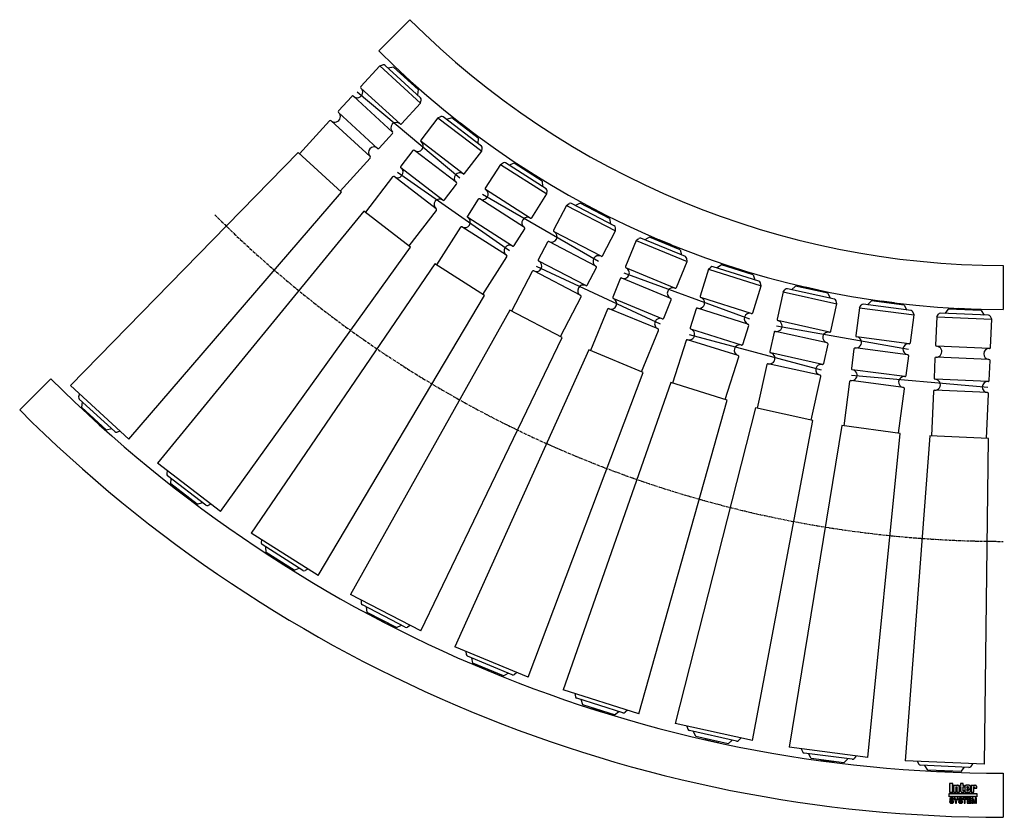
# Model space of a CAD drawing. Header units: millimetres. Extents: x -891 to 1, y -250 to 473.
import ezdxf

# ---------------------------------------------------------------- set-up
doc = ezdxf.new("R2010")
doc.units = ezdxf.units.MM
doc.header["$LTSCALE"] = 2
doc.linetypes.add('CENTER', pattern=[2, 1.25, -0.25, 0.25, -0.25])
doc.layers.get('0').update_dxf_attribs({"linetype": 'CONTINUOUS', "lineweight": 50})
for name, color, linetype, lineweight in [('Centre Lines', 4, 'CENTER', 25), ('Frame', 1, 'CONTINUOUS', 25), ('Midi', 70, 'CONTINUOUS', 25), ('Rollers', 7, 'CONTINUOUS', 25)]:
    doc.layers.add(name, color=color, linetype=linetype, lineweight=lineweight)

# ---------------------------------------------------------------- blocks, each defined once
blk = doc.blocks.new('A$C11EF12C5')
at = {"layer": 'Rollers'}
for p, q in [((6, 0), (-6, 0)), ((-6, -1), (-6, 0)), ((-25, -8.5), (-23.58, -6.01)), ((-25, -8.5), (-25, -34)), ((-25, -8.5), (25, -8.5)), ((21.84, -5), (-21.84, -5)), ((-15, -1), (-17.91, -5)), ((15, -1), (-15, -1)), ((6, -1), (6, 0)), ((15, -1), (17.91, -5)), ((25, -8.5), (23.58, -6.01)), ((25, -34), (25, -8.5)), ((24, -35), (-24, -35)), ((-25, -46), (-25, -64)), ((24, -45), (-24, -45)), ((25, -64), (25, -46)), ((24, -65), (-24, -65)), ((-25, -76), (-25, -116.5)), ((24, -75), (-24, -75)), ((25, -116.5), (25, -76)), ((-26.66, -116.5), (-35.93, -411.5)), ((26.66, -116.5), (-26.66, -116.5)), ((35.93, -411.5), (26.66, -116.5)), ((35.93, -411.5), (-35.93, -411.5)), ((-25, -411.5), (-23.58, -413.99)), ((21.84, -415), (-21.84, -415)), ((-15, -419), (-17.91, -415)), ((15, -419), (-15, -419)), ((-6, -419), (-6, -420)), ((6, -419), (6, -420)), ((15, -419), (17.91, -415)), ((25, -411.5), (23.58, -413.99)), ((6, -420), (-6, -420))]:
    blk.add_line(p, q, dxfattribs=at)
for centre, radius, start, end in [((-21.84, -7), 2, 90, 150.25512), ((21.84, -7), 2, 29.74488, 90), ((-24, -34), 1, 180, 270), ((-24, -40), 5, 270, 90), ((24, -40), 5, 90, 270), ((24, -34), 1, 270, 0), ((-24, -46), 1, 90, 180), ((24, -46), 1, 0, 90), ((-24, -64), 1, 180, 270), ((-24, -70), 5, 270, 90), ((24, -70), 5, 90, 270), ((24, -64), 1, 270, 0), ((-24, -76), 1, 90, 180), ((24, -76), 1, 0, 90), ((-21.84, -413), 2, 209.74488, 270), ((21.84, -413), 2, 270, 330.25512)]:
    blk.add_arc(centre, radius, start, end, dxfattribs=at)

msp = doc.modelspace()

# ---------------------------------------------------------------- hatches: boundary and pattern name
at = {"layer": 'Frame'}
h = msp.add_hatch(color=254, dxfattribs=at)
h.paths.add_polyline_path([(-26.7, -222.72), (-26.68, -222.65), (-26.65, -222.58), (-26.61, -222.52), (-26.55, -222.49), (-26.49, -222.47), (-26.4, -222.46), (-26.32, -222.47), (-26.25, -222.49), (-26.2, -222.52), (-26.16, -222.58), (-26.12, -222.65), (-26.1, -222.72), (-26.09, -222.82), (-26.08, -222.93), (-26.08, -223.52), (-23.89, -223.52), (-23.89, -222.84), (-23.9, -222.63), (-23.92, -222.42), (-23.95, -222.23), (-24, -222.05), (-24.05, -221.89), (-24.12, -221.73), (-24.2, -221.6), (-24.29, -221.48), (-24.4, -221.37), (-24.52, -221.28), (-24.64, -221.2), (-24.78, -221.14), (-24.93, -221.08), (-25.09, -221.05), (-25.26, -221.03), (-25.44, -221.02), (-25.53, -221.02), (-25.62, -221.03), (-25.71, -221.04), (-25.8, -221.04), (-25.88, -221.06), (-25.97, -221.08), (-26.05, -221.1), (-26.14, -221.12), (-26.22, -221.15), (-26.3, -221.18), (-26.38, -221.21), (-26.46, -221.25), (-26.54, -221.29), (-26.62, -221.33), (-26.7, -221.38), (-26.79, -221.43), (-26.79, -221.05), (-29.03, -221.05), (-29.03, -227.29), (-26.72, -227.29), (-26.72, -222.93), (-26.72, -222.82)])
h.paths.add_polyline_path([(-29.56, -222.46), (-29.56, -222.27), (-29.58, -222.1), (-29.6, -221.93), (-29.63, -221.79), (-29.68, -221.66), (-29.73, -221.54), (-29.8, -221.44), (-29.88, -221.34), (-29.98, -221.27), (-30.09, -221.2), (-30.22, -221.15), (-30.36, -221.1), (-30.51, -221.06), (-30.69, -221.04), (-30.87, -221.03), (-31.08, -221.02), (-33.32, -221.02), (-33.53, -221.03), (-33.72, -221.04), (-33.89, -221.06), (-34.05, -221.1), (-34.19, -221.15), (-34.31, -221.2), (-34.42, -221.27), (-34.52, -221.34), (-34.6, -221.44), (-34.67, -221.54), (-34.72, -221.66), (-34.76, -221.79), (-34.8, -221.93), (-34.82, -222.1), (-34.83, -222.27), (-34.84, -222.46), (-34.84, -225.9), (-34.83, -226.09), (-34.82, -226.26), (-34.8, -226.42), (-34.76, -226.55), (-34.72, -226.68), (-34.67, -226.8), (-34.6, -226.9), (-34.52, -226.99), (-34.42, -227.07), (-34.31, -227.14), (-34.19, -227.19), (-34.05, -227.24), (-33.89, -227.27), (-33.72, -227.29), (-33.53, -227.31), (-33.32, -227.31), (-31.08, -227.31), (-30.87, -227.31), (-30.69, -227.29), (-30.51, -227.27), (-30.36, -227.24), (-30.22, -227.19), (-30.09, -227.14), (-29.98, -227.07), (-29.88, -226.99), (-29.8, -226.9), (-29.73, -226.8), (-29.68, -226.68), (-29.63, -226.55), (-29.6, -226.42), (-29.58, -226.26), (-29.56, -226.09), (-29.56, -225.9), (-29.56, -224.85), (-31.89, -224.85), (-31.89, -225.64), (-31.89, -225.75), (-31.91, -225.85), (-31.93, -225.93), (-31.96, -226), (-32.01, -226.05), (-32.06, -226.08), (-32.13, -226.1), (-32.21, -226.11), (-32.28, -226.1), (-32.34, -226.08), (-32.4, -226.05), (-32.45, -226), (-32.48, -225.93), (-32.51, -225.85), (-32.52, -225.75), (-32.53, -225.64), (-32.53, -224.35), (-29.56, -224.35)])
h.paths.add_polyline_path([(-31.86, -223.23), (-32.53, -223.23), (-32.53, -222.73), (-32.52, -222.61), (-32.51, -222.5), (-32.49, -222.41), (-32.45, -222.33), (-32.41, -222.28), (-32.36, -222.23), (-32.29, -222.21), (-32.21, -222.2), (-32.13, -222.21), (-32.04, -222.23), (-31.98, -222.28), (-31.93, -222.33), (-31.9, -222.41), (-31.88, -222.5), (-31.86, -222.61), (-31.86, -222.73)], flags=16)
h.paths.add_polyline_path([(-36.3, -222.26), (-35.36, -222.26), (-35.36, -221.05), (-36.3, -221.05), (-36.3, -219.35), (-38.59, -219.35), (-38.59, -221.05), (-39.2, -221.05), (-39.2, -222.26), (-38.59, -222.26), (-38.59, -225.87), (-38.59, -226.06), (-38.57, -226.23), (-38.55, -226.39), (-38.52, -226.53), (-38.48, -226.66), (-38.42, -226.77), (-38.35, -226.87), (-38.27, -226.96), (-38.18, -227.05), (-38.07, -227.11), (-37.95, -227.16), (-37.81, -227.21), (-37.66, -227.24), (-37.48, -227.27), (-37.29, -227.28), (-37.08, -227.29), (-35.36, -227.29), (-35.36, -226.11), (-35.77, -226.11), (-35.9, -226.11), (-36.02, -226.09), (-36.11, -226.07), (-36.18, -226.05), (-36.23, -226), (-36.27, -225.95), (-36.29, -225.87), (-36.3, -225.79)])
h.paths.add_polyline_path([(-39.67, -222.84), (-39.68, -222.63), (-39.7, -222.42), (-39.73, -222.23), (-39.78, -222.05), (-39.83, -221.89), (-39.91, -221.73), (-39.99, -221.6), (-40.09, -221.48), (-40.2, -221.37), (-40.32, -221.28), (-40.45, -221.2), (-40.6, -221.14), (-40.75, -221.08), (-40.91, -221.05), (-41.09, -221.03), (-41.27, -221.02), (-41.37, -221.02), (-41.47, -221.03), (-41.56, -221.04), (-41.66, -221.04), (-41.75, -221.06), (-41.84, -221.08), (-41.93, -221.1), (-42.01, -221.12), (-42.1, -221.15), (-42.19, -221.18), (-42.27, -221.21), (-42.35, -221.25), (-42.43, -221.29), (-42.51, -221.33), (-42.6, -221.38), (-42.68, -221.43), (-42.68, -221.05), (-44.93, -221.05), (-44.93, -227.29), (-42.62, -227.29), (-42.62, -222.93), (-42.61, -222.82), (-42.6, -222.72), (-42.58, -222.65), (-42.55, -222.58), (-42.5, -222.52), (-42.45, -222.49), (-42.38, -222.47), (-42.3, -222.46), (-42.22, -222.47), (-42.15, -222.49), (-42.09, -222.52), (-42.05, -222.58), (-42.01, -222.65), (-41.99, -222.72), (-41.98, -222.82), (-41.97, -222.93), (-41.97, -227.29), (-39.67, -227.29)])
h.paths.add_polyline_path([(-45.6, -219.35), (-48.66, -219.35), (-48.66, -227.29), (-45.6, -227.29)])
msp.add_hatch(color=1, dxfattribs=at).paths.add_polyline_path([(-23.84, -231.59), (-23.84, -228.41), (-48.84, -228.41), (-48.84, -231.59)])
h = msp.add_hatch(color=7, dxfattribs=at)
h.paths.add_polyline_path([(-27.16, -232.67), (-28.55, -232.67), (-28.55, -237.14), (-27.66, -237.14), (-27.66, -233.41), (-27.64, -233.39), (-26.83, -237.14), (-25.9, -237.14), (-25.07, -233.41), (-25.05, -233.39), (-25.05, -237.14), (-24.17, -237.14), (-24.17, -232.67), (-25.54, -232.67), (-26.35, -236.21)])
h.paths.add_polyline_path([(-29.21, -232.67), (-32.53, -232.67), (-32.53, -237.14), (-29.12, -237.14), (-29.12, -236.35), (-31.59, -236.35), (-31.59, -235.2), (-29.4, -235.2), (-29.4, -234.41), (-31.59, -234.41), (-31.59, -233.45), (-29.21, -233.45)])
h.paths.add_polyline_path([(-32.94, -232.67), (-36.61, -232.67), (-36.61, -233.45), (-35.26, -233.45), (-35.26, -237.14), (-34.33, -237.14), (-34.33, -233.45), (-32.94, -233.45)])
h.paths.add_polyline_path([(-37.55, -232.85), (-37.69, -232.77), (-37.85, -232.7), (-38.03, -232.64), (-38.23, -232.6), (-38.45, -232.57), (-38.7, -232.56), (-38.9, -232.57), (-39.09, -232.58), (-39.26, -232.62), (-39.42, -232.66), (-39.57, -232.71), (-39.72, -232.77), (-39.84, -232.84), (-39.96, -232.93), (-40.05, -233.02), (-40.14, -233.12), (-40.23, -233.23), (-40.29, -233.34), (-40.34, -233.48), (-40.38, -233.61), (-40.4, -233.76), (-40.42, -233.91), (-40.41, -234.07), (-40.4, -234.23), (-40.36, -234.37), (-40.31, -234.49), (-40.25, -234.61), (-40.18, -234.71), (-40.09, -234.8), (-39.99, -234.88), (-39.89, -234.96), (-39.77, -235.02), (-39.66, -235.07), (-39.53, -235.13), (-39.39, -235.17), (-39.25, -235.21), (-39.1, -235.24), (-38.95, -235.28), (-38.9, -235.28), (-38.84, -235.29), (-38.79, -235.3), (-38.73, -235.31), (-38.68, -235.32), (-38.62, -235.33), (-38.57, -235.35), (-38.51, -235.36), (-38.35, -235.4), (-38.19, -235.45), (-38.05, -235.5), (-37.92, -235.54), (-37.83, -235.61), (-37.74, -235.7), (-37.7, -235.81), (-37.68, -235.94), (-37.71, -236.1), (-37.79, -236.23), (-37.89, -236.33), (-38.02, -236.39), (-38.17, -236.45), (-38.33, -236.48), (-38.51, -236.49), (-38.68, -236.5), (-38.85, -236.49), (-39.01, -236.46), (-39.16, -236.41), (-39.3, -236.34), (-39.41, -236.24), (-39.5, -236.11), (-39.55, -235.96), (-39.57, -235.78), (-40.48, -235.78), (-40.47, -235.98), (-40.43, -236.15), (-40.38, -236.32), (-40.31, -236.47), (-40.23, -236.61), (-40.14, -236.73), (-40.03, -236.84), (-39.91, -236.94), (-39.77, -237.02), (-39.63, -237.09), (-39.46, -237.15), (-39.29, -237.2), (-39.12, -237.23), (-38.92, -237.26), (-38.72, -237.28), (-38.51, -237.29), (-38.44, -237.29), (-38.35, -237.28), (-38.24, -237.27), (-38.12, -237.24), (-37.98, -237.21), (-37.84, -237.17), (-37.69, -237.11), (-37.54, -237.05), (-37.4, -236.96), (-37.26, -236.87), (-37.13, -236.74), (-37.02, -236.61), (-36.92, -236.44), (-36.85, -236.26), (-36.81, -236.05), (-36.8, -235.82), (-36.81, -235.68), (-36.82, -235.54), (-36.84, -235.43), (-36.87, -235.32), (-36.92, -235.22), (-36.98, -235.13), (-37.04, -235.05), (-37.11, -234.98), (-37.2, -234.91), (-37.29, -234.85), (-37.4, -234.79), (-37.52, -234.74), (-37.64, -234.7), (-37.79, -234.65), (-37.93, -234.61), (-38.09, -234.57), (-38.16, -234.55), (-38.24, -234.54), (-38.31, -234.52), (-38.38, -234.5), (-38.44, -234.48), (-38.52, -234.46), (-38.59, -234.45), (-38.66, -234.43), (-38.72, -234.41), (-38.79, -234.4), (-38.86, -234.38), (-38.93, -234.37), (-39, -234.35), (-39.07, -234.34), (-39.13, -234.32), (-39.2, -234.3), (-39.29, -234.26), (-39.37, -234.22), (-39.43, -234.16), (-39.48, -234.11), (-39.51, -234.04), (-39.53, -233.98), (-39.55, -233.91), (-39.55, -233.85), (-39.52, -233.71), (-39.46, -233.6), (-39.38, -233.52), (-39.28, -233.45), (-39.16, -233.4), (-39.03, -233.37), (-38.9, -233.34), (-38.76, -233.33), (-38.59, -233.34), (-38.43, -233.36), (-38.28, -233.4), (-38.14, -233.45), (-38.02, -233.54), (-37.92, -233.66), (-37.86, -233.8), (-37.83, -233.99), (-36.92, -233.99), (-36.94, -233.87), (-36.96, -233.75), (-36.98, -233.63), (-37.03, -233.51), (-37.07, -233.39), (-37.14, -233.27), (-37.22, -233.15), (-37.31, -233.04), (-37.42, -232.95)])
h.paths.add_polyline_path([(-40.67, -232.67), (-41.75, -232.67), (-42.62, -234.61), (-43.57, -232.67), (-44.65, -232.67), (-43.11, -235.46), (-43.11, -237.14), (-42.19, -237.14), (-42.19, -235.48)])
h.paths.add_polyline_path([(-45.61, -232.85), (-45.76, -232.77), (-45.91, -232.7), (-46.1, -232.64), (-46.3, -232.6), (-46.52, -232.57), (-46.76, -232.56), (-46.96, -232.57), (-47.15, -232.58), (-47.33, -232.62), (-47.49, -232.66), (-47.64, -232.71), (-47.78, -232.77), (-47.91, -232.84), (-48.02, -232.93), (-48.12, -233.02), (-48.21, -233.12), (-48.29, -233.23), (-48.35, -233.34), (-48.4, -233.48), (-48.44, -233.61), (-48.47, -233.76), (-48.48, -233.91), (-48.48, -234.07), (-48.46, -234.23), (-48.44, -234.37), (-48.39, -234.49), (-48.33, -234.61), (-48.25, -234.71), (-48.17, -234.8), (-48.07, -234.88), (-47.96, -234.96), (-47.85, -235.02), (-47.72, -235.07), (-47.59, -235.13), (-47.46, -235.17), (-47.31, -235.21), (-47.17, -235.24), (-47.02, -235.28), (-46.96, -235.28), (-46.91, -235.29), (-46.85, -235.3), (-46.8, -235.31), (-46.74, -235.32), (-46.69, -235.33), (-46.63, -235.35), (-46.58, -235.36), (-46.41, -235.4), (-46.26, -235.45), (-46.11, -235.5), (-46, -235.54), (-45.89, -235.61), (-45.82, -235.7), (-45.78, -235.81), (-45.77, -235.94), (-45.79, -236.1), (-45.86, -236.23), (-45.95, -236.33), (-46.09, -236.39), (-46.24, -236.45), (-46.41, -236.48), (-46.59, -236.49), (-46.76, -236.5), (-46.93, -236.49), (-47.09, -236.46), (-47.23, -236.41), (-47.36, -236.34), (-47.48, -236.24), (-47.56, -236.11), (-47.61, -235.96), (-47.63, -235.78), (-48.55, -235.78), (-48.53, -235.98), (-48.5, -236.15), (-48.46, -236.32), (-48.39, -236.47), (-48.31, -236.61), (-48.22, -236.73), (-48.11, -236.84), (-47.99, -236.94), (-47.85, -237.02), (-47.71, -237.09), (-47.54, -237.15), (-47.37, -237.2), (-47.19, -237.23), (-47, -237.26), (-46.79, -237.28), (-46.58, -237.29), (-46.51, -237.29), (-46.42, -237.28), (-46.31, -237.27), (-46.18, -237.24), (-46.04, -237.21), (-45.9, -237.17), (-45.75, -237.11), (-45.6, -237.05), (-45.45, -236.96), (-45.32, -236.87), (-45.19, -236.74), (-45.08, -236.61), (-44.98, -236.44), (-44.91, -236.26), (-44.87, -236.05), (-44.86, -235.82), (-44.87, -235.68), (-44.88, -235.54), (-44.9, -235.43), (-44.94, -235.32), (-44.98, -235.22), (-45.04, -235.13), (-45.1, -235.05), (-45.18, -234.98), (-45.26, -234.91), (-45.36, -234.85), (-45.47, -234.79), (-45.58, -234.74), (-45.72, -234.7), (-45.85, -234.65), (-46, -234.61), (-46.16, -234.57), (-46.24, -234.55), (-46.3, -234.54), (-46.38, -234.52), (-46.45, -234.5), (-46.52, -234.48), (-46.59, -234.46), (-46.66, -234.45), (-46.73, -234.43), (-46.8, -234.41), (-46.86, -234.4), (-46.93, -234.38), (-47, -234.37), (-47.07, -234.35), (-47.13, -234.34), (-47.2, -234.32), (-47.26, -234.3), (-47.36, -234.26), (-47.44, -234.22), (-47.5, -234.16), (-47.54, -234.11), (-47.58, -234.04), (-47.6, -233.98), (-47.61, -233.91), (-47.61, -233.85), (-47.59, -233.71), (-47.52, -233.6), (-47.44, -233.52), (-47.35, -233.45), (-47.23, -233.4), (-47.1, -233.37), (-46.96, -233.34), (-46.83, -233.33), (-46.66, -233.34), (-46.5, -233.36), (-46.35, -233.4), (-46.22, -233.45), (-46.1, -233.54), (-46, -233.66), (-45.93, -233.8), (-45.89, -233.99), (-44.98, -233.99), (-45, -233.87), (-45.02, -233.75), (-45.04, -233.63), (-45.08, -233.51), (-45.14, -233.39), (-45.2, -233.27), (-45.28, -233.15), (-45.38, -233.04), (-45.49, -232.95)])

# ---------------------------------------------------------------- linework, layer by layer
at = {"layer": 'Centre Lines'}
msp.add_arc((0, 1010), 1010, 225, 270, dxfattribs=at)
at = {"layer": 'Frame', "color": 7, "linetype": 'Continuous'}
for p, q in [((-45.6, -219.35), (-48.66, -219.35)), ((-48.66, -219.35), (-48.66, -227.29)), ((-45.6, -227.29), (-45.6, -219.35)), ((-42.68, -221.05), (-44.93, -221.05)), ((-44.93, -221.05), (-44.93, -227.29)), ((-42.68, -221.43), (-42.68, -221.05)), ((-42.6, -221.38), (-42.68, -221.43)), ((-42.62, -222.93), (-42.61, -222.82)), ((-42.62, -227.29), (-42.62, -222.93)), ((-42.61, -222.82), (-42.6, -222.72)), ((-42.51, -221.33), (-42.6, -221.38)), ((-42.6, -222.72), (-42.58, -222.65)), ((-42.58, -222.65), (-42.55, -222.58)), ((-42.55, -222.58), (-42.5, -222.52)), ((-42.43, -221.29), (-42.51, -221.33)), ((-42.5, -222.52), (-42.45, -222.49)), ((-42.45, -222.49), (-42.38, -222.47)), ((-42.35, -221.25), (-42.43, -221.29)), ((-42.38, -222.47), (-42.3, -222.46)), ((-42.27, -221.21), (-42.35, -221.25)), ((-42.3, -222.46), (-42.22, -222.47)), ((-42.19, -221.18), (-42.27, -221.21)), ((-42.22, -222.47), (-42.15, -222.49)), ((-42.1, -221.15), (-42.19, -221.18)), ((-42.15, -222.49), (-42.09, -222.52)), ((-42.01, -221.12), (-42.1, -221.15)), ((-42.09, -222.52), (-42.05, -222.58)), ((-42.05, -222.58), (-42.01, -222.65)), ((-41.93, -221.1), (-42.01, -221.12)), ((-42.01, -222.65), (-41.99, -222.72)), ((-41.99, -222.72), (-41.98, -222.82)), ((-41.98, -222.82), (-41.97, -222.93)), ((-41.97, -222.93), (-41.97, -227.29)), ((-41.84, -221.08), (-41.93, -221.1)), ((-41.75, -221.06), (-41.84, -221.08)), ((-41.66, -221.04), (-41.75, -221.06)), ((-41.56, -221.04), (-41.66, -221.04)), ((-41.47, -221.03), (-41.56, -221.04)), ((-41.37, -221.02), (-41.47, -221.03)), ((-41.27, -221.02), (-41.37, -221.02)), ((-41.09, -221.03), (-41.27, -221.02)), ((-40.91, -221.05), (-41.09, -221.03)), ((-40.75, -221.08), (-40.91, -221.05)), ((-40.6, -221.14), (-40.75, -221.08)), ((-40.45, -221.2), (-40.6, -221.14)), ((-40.32, -221.28), (-40.45, -221.2)), ((-40.2, -221.37), (-40.32, -221.28)), ((-40.09, -221.48), (-40.2, -221.37)), ((-39.99, -221.6), (-40.09, -221.48)), ((-39.91, -221.73), (-39.99, -221.6)), ((-39.83, -221.89), (-39.91, -221.73)), ((-39.78, -222.05), (-39.83, -221.89)), ((-39.73, -222.23), (-39.78, -222.05)), ((-39.7, -222.42), (-39.73, -222.23)), ((-39.68, -222.63), (-39.7, -222.42)), ((-39.67, -222.84), (-39.68, -222.63)), ((-39.67, -227.29), (-39.67, -222.84)), ((-39.2, -221.05), (-39.2, -222.26)), ((-38.59, -221.05), (-39.2, -221.05)), ((-39.2, -222.26), (-38.59, -222.26)), ((-38.59, -219.35), (-38.59, -221.05)), ((-36.3, -219.35), (-38.59, -219.35)), ((-38.59, -222.26), (-38.59, -225.87)), ((-36.3, -221.05), (-36.3, -219.35)), ((-35.36, -221.05), (-36.3, -221.05)), ((-36.3, -222.26), (-35.36, -222.26)), ((-36.3, -225.79), (-36.3, -222.26)), ((-35.36, -222.26), (-35.36, -221.05)), ((-34.83, -222.27), (-34.84, -222.46)), ((-34.84, -222.46), (-34.84, -225.9)), ((-34.82, -222.1), (-34.83, -222.27)), ((-34.8, -221.93), (-34.82, -222.1)), ((-34.76, -221.79), (-34.8, -221.93)), ((-34.72, -221.66), (-34.76, -221.79)), ((-34.67, -221.54), (-34.72, -221.66)), ((-34.6, -221.44), (-34.67, -221.54)), ((-34.52, -221.34), (-34.6, -221.44)), ((-34.42, -221.27), (-34.52, -221.34)), ((-34.31, -221.2), (-34.42, -221.27)), ((-34.19, -221.15), (-34.31, -221.2)), ((-34.05, -221.1), (-34.19, -221.15)), ((-33.89, -221.06), (-34.05, -221.1)), ((-33.72, -221.04), (-33.89, -221.06)), ((-33.53, -221.03), (-33.72, -221.04)), ((-33.32, -221.02), (-33.53, -221.03)), ((-31.08, -221.02), (-33.32, -221.02)), ((-32.53, -222.73), (-32.52, -222.61)), ((-32.53, -223.23), (-32.53, -222.73)), ((-32.52, -222.61), (-32.51, -222.5)), ((-32.51, -222.5), (-32.49, -222.41)), ((-32.49, -222.41), (-32.45, -222.33)), ((-32.45, -222.33), (-32.41, -222.28)), ((-32.41, -222.28), (-32.36, -222.23)), ((-32.36, -222.23), (-32.29, -222.21)), ((-32.29, -222.21), (-32.21, -222.2)), ((-32.21, -222.2), (-32.13, -222.21)), ((-32.13, -222.21), (-32.04, -222.23)), ((-32.04, -222.23), (-31.98, -222.28)), ((-31.98, -222.28), (-31.93, -222.33)), ((-31.93, -222.33), (-31.9, -222.41)), ((-31.9, -222.41), (-31.88, -222.5)), ((-31.88, -222.5), (-31.86, -222.61)), ((-31.86, -222.61), (-31.86, -222.73)), ((-31.86, -222.73), (-31.86, -223.23)), ((-30.87, -221.03), (-31.08, -221.02)), ((-30.69, -221.04), (-30.87, -221.03)), ((-30.51, -221.06), (-30.69, -221.04)), ((-30.36, -221.1), (-30.51, -221.06)), ((-30.22, -221.15), (-30.36, -221.1)), ((-30.09, -221.2), (-30.22, -221.15)), ((-29.98, -221.27), (-30.09, -221.2)), ((-29.88, -221.34), (-29.98, -221.27)), ((-29.8, -221.44), (-29.88, -221.34)), ((-29.73, -221.54), (-29.8, -221.44)), ((-29.68, -221.66), (-29.73, -221.54)), ((-29.63, -221.79), (-29.68, -221.66)), ((-29.6, -221.93), (-29.63, -221.79)), ((-29.58, -222.1), (-29.6, -221.93)), ((-29.56, -222.27), (-29.58, -222.1)), ((-29.56, -222.46), (-29.56, -222.27)), ((-29.56, -224.35), (-29.56, -222.46)), ((-26.79, -221.05), (-29.03, -221.05)), ((-29.03, -221.05), (-29.03, -227.29)), ((-26.79, -221.43), (-26.79, -221.05)), ((-26.7, -221.38), (-26.79, -221.43)), ((-26.72, -222.82), (-26.7, -222.72)), ((-26.72, -222.93), (-26.72, -222.82)), ((-26.72, -227.29), (-26.72, -222.93)), ((-26.62, -221.33), (-26.7, -221.38)), ((-26.7, -222.72), (-26.68, -222.65)), ((-26.68, -222.65), (-26.65, -222.58)), ((-26.65, -222.58), (-26.61, -222.52)), ((-26.54, -221.29), (-26.62, -221.33)), ((-26.61, -222.52), (-26.55, -222.49)), ((-26.55, -222.49), (-26.49, -222.47)), ((-26.46, -221.25), (-26.54, -221.29)), ((-26.49, -222.47), (-26.4, -222.46)), ((-26.38, -221.21), (-26.46, -221.25)), ((-26.4, -222.46), (-26.32, -222.47)), ((-26.3, -221.18), (-26.38, -221.21)), ((-26.32, -222.47), (-26.25, -222.49)), ((-26.22, -221.15), (-26.3, -221.18)), ((-26.25, -222.49), (-26.2, -222.52)), ((-26.14, -221.12), (-26.22, -221.15)), ((-26.2, -222.52), (-26.16, -222.58)), ((-26.16, -222.58), (-26.12, -222.65)), ((-26.05, -221.1), (-26.14, -221.12)), ((-26.12, -222.65), (-26.1, -222.72)), ((-26.1, -222.72), (-26.09, -222.82)), ((-26.09, -222.82), (-26.08, -222.93)), ((-26.08, -222.93), (-26.08, -223.52)), ((-25.97, -221.08), (-26.05, -221.1)), ((-25.88, -221.06), (-25.97, -221.08)), ((-25.8, -221.04), (-25.88, -221.06)), ((-25.71, -221.04), (-25.8, -221.04)), ((-25.62, -221.03), (-25.71, -221.04)), ((-25.53, -221.02), (-25.62, -221.03)), ((-25.44, -221.02), (-25.53, -221.02)), ((-25.26, -221.03), (-25.44, -221.02)), ((-25.09, -221.05), (-25.26, -221.03)), ((-24.93, -221.08), (-25.09, -221.05)), ((-24.78, -221.14), (-24.93, -221.08)), ((-24.64, -221.2), (-24.78, -221.14)), ((-24.52, -221.28), (-24.64, -221.2)), ((-24.4, -221.37), (-24.52, -221.28)), ((-24.29, -221.48), (-24.4, -221.37)), ((-24.2, -221.6), (-24.29, -221.48)), ((-24.12, -221.73), (-24.2, -221.6)), ((-24.05, -221.89), (-24.12, -221.73)), ((-24, -222.05), (-24.05, -221.89)), ((-23.95, -222.23), (-24, -222.05)), ((-23.92, -222.42), (-23.95, -222.23)), ((-23.9, -222.63), (-23.92, -222.42)), ((-23.89, -222.84), (-23.9, -222.63)), ((-23.89, -223.52), (-23.89, -222.84)), ((-48.66, -227.29), (-45.6, -227.29)), ((-44.93, -227.29), (-42.62, -227.29)), ((-41.97, -227.29), (-39.67, -227.29)), ((-38.59, -225.87), (-38.59, -226.06)), ((-38.59, -226.06), (-38.57, -226.23)), ((-38.57, -226.23), (-38.55, -226.39)), ((-38.55, -226.39), (-38.52, -226.53)), ((-38.52, -226.53), (-38.48, -226.66)), ((-38.48, -226.66), (-38.42, -226.77)), ((-38.42, -226.77), (-38.35, -226.87)), ((-38.35, -226.87), (-38.27, -226.96)), ((-38.27, -226.96), (-38.18, -227.05)), ((-38.18, -227.05), (-38.07, -227.11)), ((-38.07, -227.11), (-37.95, -227.16)), ((-37.95, -227.16), (-37.81, -227.21)), ((-37.81, -227.21), (-37.66, -227.24)), ((-37.66, -227.24), (-37.48, -227.27)), ((-37.48, -227.27), (-37.29, -227.28)), ((-37.29, -227.28), (-37.08, -227.29)), ((-37.08, -227.29), (-35.36, -227.29)), ((-36.29, -225.87), (-36.3, -225.79)), ((-36.27, -225.95), (-36.29, -225.87)), ((-36.23, -226), (-36.27, -225.95)), ((-36.18, -226.05), (-36.23, -226)), ((-36.11, -226.07), (-36.18, -226.05)), ((-36.02, -226.09), (-36.11, -226.07)), ((-35.9, -226.11), (-36.02, -226.09)), ((-35.77, -226.11), (-35.9, -226.11)), ((-35.36, -226.11), (-35.77, -226.11)), ((-35.36, -227.29), (-35.36, -226.11)), ((-34.84, -225.9), (-34.83, -226.09)), ((-34.83, -226.09), (-34.82, -226.26)), ((-34.82, -226.26), (-34.8, -226.42)), ((-34.8, -226.42), (-34.76, -226.55)), ((-34.76, -226.55), (-34.72, -226.68)), ((-34.72, -226.68), (-34.67, -226.8)), ((-34.67, -226.8), (-34.6, -226.9)), ((-34.6, -226.9), (-34.52, -226.99)), ((-34.52, -226.99), (-34.42, -227.07)), ((-34.42, -227.07), (-34.31, -227.14)), ((-34.31, -227.14), (-34.19, -227.19)), ((-34.19, -227.19), (-34.05, -227.24)), ((-34.05, -227.24), (-33.89, -227.27)), ((-33.89, -227.27), (-33.72, -227.29)), ((-33.72, -227.29), (-33.53, -227.31)), ((-33.53, -227.31), (-33.32, -227.31)), ((-33.32, -227.31), (-31.08, -227.31)), ((-31.86, -223.23), (-32.53, -223.23)), ((-32.53, -225.64), (-32.53, -224.35)), ((-32.53, -224.35), (-29.56, -224.35)), ((-32.52, -225.75), (-32.53, -225.64)), ((-32.51, -225.85), (-32.52, -225.75)), ((-32.48, -225.93), (-32.51, -225.85)), ((-32.45, -226), (-32.48, -225.93)), ((-32.4, -226.05), (-32.45, -226)), ((-32.34, -226.08), (-32.4, -226.05)), ((-32.28, -226.1), (-32.34, -226.08)), ((-32.21, -226.11), (-32.28, -226.1)), ((-32.13, -226.1), (-32.21, -226.11)), ((-32.06, -226.08), (-32.13, -226.1)), ((-32.01, -226.05), (-32.06, -226.08)), ((-31.96, -226), (-32.01, -226.05)), ((-31.93, -225.93), (-31.96, -226)), ((-31.91, -225.85), (-31.93, -225.93)), ((-31.89, -225.75), (-31.91, -225.85)), ((-31.89, -224.85), (-31.89, -225.64)), ((-29.56, -224.85), (-31.89, -224.85)), ((-31.89, -225.64), (-31.89, -225.75)), ((-31.08, -227.31), (-30.87, -227.31)), ((-30.87, -227.31), (-30.69, -227.29)), ((-30.69, -227.29), (-30.51, -227.27)), ((-30.51, -227.27), (-30.36, -227.24)), ((-30.36, -227.24), (-30.22, -227.19)), ((-30.22, -227.19), (-30.09, -227.14)), ((-30.09, -227.14), (-29.98, -227.07)), ((-29.98, -227.07), (-29.88, -226.99)), ((-29.88, -226.99), (-29.8, -226.9)), ((-29.8, -226.9), (-29.73, -226.8)), ((-29.73, -226.8), (-29.68, -226.68)), ((-29.68, -226.68), (-29.63, -226.55)), ((-29.63, -226.55), (-29.6, -226.42)), ((-29.6, -226.42), (-29.58, -226.26)), ((-29.58, -226.26), (-29.56, -226.09)), ((-29.56, -225.9), (-29.56, -224.85)), ((-29.56, -226.09), (-29.56, -225.9)), ((-29.03, -227.29), (-26.72, -227.29)), ((-26.08, -223.52), (-23.89, -223.52)), ((-47.63, -235.78), (-48.55, -235.78)), ((-48.55, -235.78), (-48.53, -235.98)), ((-48.53, -235.98), (-48.5, -236.15)), ((-48.5, -236.15), (-48.46, -236.32)), ((-48.47, -233.76), (-48.48, -233.91)), ((-48.48, -233.91), (-48.48, -234.07)), ((-48.48, -234.07), (-48.46, -234.23)), ((-48.44, -233.61), (-48.47, -233.76)), ((-48.46, -234.23), (-48.44, -234.37)), ((-48.46, -236.32), (-48.39, -236.47)), ((-48.4, -233.48), (-48.44, -233.61)), ((-48.44, -234.37), (-48.39, -234.49)), ((-48.35, -233.34), (-48.4, -233.48)), ((-48.39, -234.49), (-48.33, -234.61)), ((-48.39, -236.47), (-48.31, -236.61)), ((-48.29, -233.23), (-48.35, -233.34)), ((-48.33, -234.61), (-48.25, -234.71)), ((-48.31, -236.61), (-48.22, -236.73)), ((-48.21, -233.12), (-48.29, -233.23)), ((-48.25, -234.71), (-48.17, -234.8)), ((-48.22, -236.73), (-48.11, -236.84)), ((-48.12, -233.02), (-48.21, -233.12)), ((-48.17, -234.8), (-48.07, -234.88)), ((-48.02, -232.93), (-48.12, -233.02)), ((-48.11, -236.84), (-47.99, -236.94)), ((-48.07, -234.88), (-47.96, -234.96)), ((-47.91, -232.84), (-48.02, -232.93)), ((-47.99, -236.94), (-47.85, -237.02)), ((-47.96, -234.96), (-47.85, -235.02)), ((-47.78, -232.77), (-47.91, -232.84)), ((-47.85, -235.02), (-47.72, -235.07)), ((-47.85, -237.02), (-47.71, -237.09)), ((-47.64, -232.71), (-47.78, -232.77)), ((-47.72, -235.07), (-47.59, -235.13)), ((-47.71, -237.09), (-47.54, -237.15)), ((-47.49, -232.66), (-47.64, -232.71)), ((-47.61, -235.96), (-47.63, -235.78)), ((-47.61, -233.85), (-47.59, -233.71)), ((-47.61, -233.91), (-47.61, -233.85)), ((-47.6, -233.98), (-47.61, -233.91)), ((-47.56, -236.11), (-47.61, -235.96)), ((-47.58, -234.04), (-47.6, -233.98)), ((-47.59, -233.71), (-47.52, -233.6)), ((-47.59, -235.13), (-47.46, -235.17)), ((-47.54, -234.11), (-47.58, -234.04)), ((-47.48, -236.24), (-47.56, -236.11)), ((-47.5, -234.16), (-47.54, -234.11)), ((-47.54, -237.15), (-47.37, -237.2)), ((-47.52, -233.6), (-47.44, -233.52)), ((-47.44, -234.22), (-47.5, -234.16)), ((-47.33, -232.62), (-47.49, -232.66)), ((-47.36, -236.34), (-47.48, -236.24)), ((-47.46, -235.17), (-47.31, -235.21)), ((-47.44, -233.52), (-47.35, -233.45)), ((-47.36, -234.26), (-47.44, -234.22)), ((-47.37, -237.2), (-47.19, -237.23)), ((-47.26, -234.3), (-47.36, -234.26)), ((-47.23, -236.41), (-47.36, -236.34)), ((-47.35, -233.45), (-47.23, -233.4)), ((-47.15, -232.58), (-47.33, -232.62)), ((-47.31, -235.21), (-47.17, -235.24)), ((-47.2, -234.32), (-47.26, -234.3)), ((-47.23, -233.4), (-47.1, -233.37)), ((-47.09, -236.46), (-47.23, -236.41)), ((-47.13, -234.34), (-47.2, -234.32)), ((-47.19, -237.23), (-47, -237.26)), ((-47.17, -235.24), (-47.02, -235.28)), ((-46.96, -232.57), (-47.15, -232.58)), ((-47.07, -234.35), (-47.13, -234.34)), ((-47.1, -233.37), (-46.96, -233.34)), ((-46.93, -236.49), (-47.09, -236.46)), ((-47, -234.37), (-47.07, -234.35)), ((-47.02, -235.28), (-46.96, -235.28)), ((-46.93, -234.38), (-47, -234.37)), ((-47, -237.26), (-46.79, -237.28)), ((-46.76, -232.56), (-46.96, -232.57)), ((-46.96, -233.34), (-46.83, -233.33)), ((-46.96, -235.28), (-46.91, -235.29)), ((-46.86, -234.4), (-46.93, -234.38)), ((-46.76, -236.5), (-46.93, -236.49)), ((-46.91, -235.29), (-46.85, -235.3)), ((-46.8, -234.41), (-46.86, -234.4)), ((-46.85, -235.3), (-46.8, -235.31)), ((-46.83, -233.33), (-46.66, -233.34)), ((-46.73, -234.43), (-46.8, -234.41)), ((-46.8, -235.31), (-46.74, -235.32)), ((-46.79, -237.28), (-46.58, -237.29)), ((-46.52, -232.57), (-46.76, -232.56)), ((-46.59, -236.49), (-46.76, -236.5)), ((-46.74, -235.32), (-46.69, -235.33)), ((-46.66, -234.45), (-46.73, -234.43)), ((-46.69, -235.33), (-46.63, -235.35)), ((-46.66, -233.34), (-46.5, -233.36)), ((-46.59, -234.46), (-46.66, -234.45)), ((-46.63, -235.35), (-46.58, -235.36)), ((-46.52, -234.48), (-46.59, -234.46)), ((-46.41, -236.48), (-46.59, -236.49)), ((-46.58, -235.36), (-46.41, -235.4)), ((-46.58, -237.29), (-46.51, -237.29)), ((-46.3, -232.6), (-46.52, -232.57)), ((-46.45, -234.5), (-46.52, -234.48)), ((-46.51, -237.29), (-46.42, -237.28)), ((-46.5, -233.36), (-46.35, -233.4)), ((-46.38, -234.52), (-46.45, -234.5)), ((-46.42, -237.28), (-46.31, -237.27)), ((-46.41, -235.4), (-46.26, -235.45)), ((-46.24, -236.45), (-46.41, -236.48)), ((-46.3, -234.54), (-46.38, -234.52)), ((-46.35, -233.4), (-46.22, -233.45)), ((-46.31, -237.27), (-46.18, -237.24)), ((-46.1, -232.64), (-46.3, -232.6)), ((-46.24, -234.55), (-46.3, -234.54)), ((-46.26, -235.45), (-46.11, -235.5)), ((-46.16, -234.57), (-46.24, -234.55)), ((-46.09, -236.39), (-46.24, -236.45)), ((-46.22, -233.45), (-46.1, -233.54)), ((-46.18, -237.24), (-46.04, -237.21)), ((-46, -234.61), (-46.16, -234.57)), ((-46.11, -235.5), (-46, -235.54)), ((-45.91, -232.7), (-46.1, -232.64)), ((-46.1, -233.54), (-46, -233.66)), ((-45.95, -236.33), (-46.09, -236.39)), ((-46.04, -237.21), (-45.9, -237.17)), ((-46, -233.66), (-45.93, -233.8)), ((-45.85, -234.65), (-46, -234.61)), ((-46, -235.54), (-45.89, -235.61)), ((-45.86, -236.23), (-45.95, -236.33)), ((-45.93, -233.8), (-45.89, -233.99)), ((-45.76, -232.77), (-45.91, -232.7)), ((-45.9, -237.17), (-45.75, -237.11)), ((-45.89, -233.99), (-44.98, -233.99)), ((-45.89, -235.61), (-45.82, -235.7)), ((-45.79, -236.1), (-45.86, -236.23)), ((-45.72, -234.7), (-45.85, -234.65)), ((-45.82, -235.7), (-45.78, -235.81)), ((-45.77, -235.94), (-45.79, -236.1)), ((-45.78, -235.81), (-45.77, -235.94)), ((-45.61, -232.85), (-45.76, -232.77)), ((-45.75, -237.11), (-45.6, -237.05)), ((-45.58, -234.74), (-45.72, -234.7)), ((-45.49, -232.95), (-45.61, -232.85)), ((-45.6, -237.05), (-45.45, -236.96)), ((-45.47, -234.79), (-45.58, -234.74)), ((-45.38, -233.04), (-45.49, -232.95)), ((-45.36, -234.85), (-45.47, -234.79)), ((-45.45, -236.96), (-45.32, -236.87)), ((-45.28, -233.15), (-45.38, -233.04)), ((-45.26, -234.91), (-45.36, -234.85)), ((-45.32, -236.87), (-45.19, -236.74)), ((-45.2, -233.27), (-45.28, -233.15)), ((-45.18, -234.98), (-45.26, -234.91)), ((-45.14, -233.39), (-45.2, -233.27)), ((-45.19, -236.74), (-45.08, -236.61)), ((-45.1, -235.05), (-45.18, -234.98)), ((-45.08, -233.51), (-45.14, -233.39)), ((-45.04, -235.13), (-45.1, -235.05)), ((-45.04, -233.63), (-45.08, -233.51)), ((-45.08, -236.61), (-44.98, -236.44)), ((-45.02, -233.75), (-45.04, -233.63)), ((-44.98, -235.22), (-45.04, -235.13)), ((-45, -233.87), (-45.02, -233.75)), ((-44.98, -233.99), (-45, -233.87)), ((-44.94, -235.32), (-44.98, -235.22)), ((-44.98, -236.44), (-44.91, -236.26)), ((-44.9, -235.43), (-44.94, -235.32)), ((-44.91, -236.26), (-44.87, -236.05)), ((-44.88, -235.54), (-44.9, -235.43)), ((-44.87, -235.68), (-44.88, -235.54)), ((-44.86, -235.82), (-44.87, -235.68)), ((-44.87, -236.05), (-44.86, -235.82)), ((-43.57, -232.67), (-44.65, -232.67)), ((-44.65, -232.67), (-43.11, -235.46)), ((-42.62, -234.61), (-43.57, -232.67)), ((-43.11, -235.46), (-43.11, -237.14)), ((-43.11, -237.14), (-42.19, -237.14)), ((-41.75, -232.67), (-42.62, -234.61)), ((-42.19, -235.48), (-40.67, -232.67)), ((-42.19, -237.14), (-42.19, -235.48)), ((-40.67, -232.67), (-41.75, -232.67)), ((-40.48, -235.78), (-40.47, -235.98)), ((-39.57, -235.78), (-40.48, -235.78)), ((-40.47, -235.98), (-40.43, -236.15)), ((-40.43, -236.15), (-40.38, -236.32)), ((-40.4, -233.76), (-40.42, -233.91)), ((-40.42, -233.91), (-40.41, -234.07)), ((-40.41, -234.07), (-40.4, -234.23)), ((-40.38, -233.61), (-40.4, -233.76)), ((-40.4, -234.23), (-40.36, -234.37)), ((-40.34, -233.48), (-40.38, -233.61)), ((-40.38, -236.32), (-40.31, -236.47)), ((-40.36, -234.37), (-40.31, -234.49)), ((-40.29, -233.34), (-40.34, -233.48)), ((-40.31, -234.49), (-40.25, -234.61)), ((-40.31, -236.47), (-40.23, -236.61)), ((-40.23, -233.23), (-40.29, -233.34)), ((-40.25, -234.61), (-40.18, -234.71)), ((-40.14, -233.12), (-40.23, -233.23)), ((-40.23, -236.61), (-40.14, -236.73)), ((-40.18, -234.71), (-40.09, -234.8)), ((-40.05, -233.02), (-40.14, -233.12)), ((-40.14, -236.73), (-40.03, -236.84)), ((-40.09, -234.8), (-39.99, -234.88)), ((-39.96, -232.93), (-40.05, -233.02)), ((-40.03, -236.84), (-39.91, -236.94)), ((-39.99, -234.88), (-39.89, -234.96)), ((-39.84, -232.84), (-39.96, -232.93)), ((-39.91, -236.94), (-39.77, -237.02)), ((-39.89, -234.96), (-39.77, -235.02)), ((-39.72, -232.77), (-39.84, -232.84)), ((-39.77, -235.02), (-39.66, -235.07)), ((-39.77, -237.02), (-39.63, -237.09)), ((-39.57, -232.71), (-39.72, -232.77)), ((-39.66, -235.07), (-39.53, -235.13)), ((-39.63, -237.09), (-39.46, -237.15)), ((-39.42, -232.66), (-39.57, -232.71)), ((-39.55, -235.96), (-39.57, -235.78)), ((-39.55, -233.85), (-39.52, -233.71)), ((-39.55, -233.91), (-39.55, -233.85)), ((-39.53, -233.98), (-39.55, -233.91)), ((-39.5, -236.11), (-39.55, -235.96)), ((-39.51, -234.04), (-39.53, -233.98)), ((-39.53, -235.13), (-39.39, -235.17)), ((-39.52, -233.71), (-39.46, -233.6)), ((-39.48, -234.11), (-39.51, -234.04)), ((-39.41, -236.24), (-39.5, -236.11)), ((-39.43, -234.16), (-39.48, -234.11)), ((-39.46, -233.6), (-39.38, -233.52)), ((-39.46, -237.15), (-39.29, -237.2)), ((-39.37, -234.22), (-39.43, -234.16)), ((-39.26, -232.62), (-39.42, -232.66)), ((-39.3, -236.34), (-39.41, -236.24)), ((-39.39, -235.17), (-39.25, -235.21)), ((-39.38, -233.52), (-39.28, -233.45)), ((-39.29, -234.26), (-39.37, -234.22)), ((-39.16, -236.41), (-39.3, -236.34)), ((-39.2, -234.3), (-39.29, -234.26)), ((-39.29, -237.2), (-39.12, -237.23)), ((-39.28, -233.45), (-39.16, -233.4)), ((-39.09, -232.58), (-39.26, -232.62)), ((-39.25, -235.21), (-39.1, -235.24)), ((-39.13, -234.32), (-39.2, -234.3)), ((-39.16, -233.4), (-39.03, -233.37)), ((-39.01, -236.46), (-39.16, -236.41)), ((-39.07, -234.34), (-39.13, -234.32)), ((-39.12, -237.23), (-38.92, -237.26)), ((-39.1, -235.24), (-38.95, -235.28)), ((-38.9, -232.57), (-39.09, -232.58)), ((-39, -234.35), (-39.07, -234.34)), ((-39.03, -233.37), (-38.9, -233.34)), ((-38.85, -236.49), (-39.01, -236.46)), ((-38.93, -234.37), (-39, -234.35)), ((-38.95, -235.28), (-38.9, -235.28)), ((-38.86, -234.38), (-38.93, -234.37)), ((-38.92, -237.26), (-38.72, -237.28)), ((-38.7, -232.56), (-38.9, -232.57)), ((-38.9, -233.34), (-38.76, -233.33)), ((-38.9, -235.28), (-38.84, -235.29)), ((-38.79, -234.4), (-38.86, -234.38)), ((-38.68, -236.5), (-38.85, -236.49)), ((-38.84, -235.29), (-38.79, -235.3)), ((-38.72, -234.41), (-38.79, -234.4)), ((-38.79, -235.3), (-38.73, -235.31)), ((-38.76, -233.33), (-38.59, -233.34)), ((-38.73, -235.31), (-38.68, -235.32)), ((-38.66, -234.43), (-38.72, -234.41)), ((-38.72, -237.28), (-38.51, -237.29)), ((-38.45, -232.57), (-38.7, -232.56)), ((-38.68, -235.32), (-38.62, -235.33)), ((-38.51, -236.49), (-38.68, -236.5)), ((-38.59, -234.45), (-38.66, -234.43)), ((-38.62, -235.33), (-38.57, -235.35)), ((-38.59, -233.34), (-38.43, -233.36)), ((-38.52, -234.46), (-38.59, -234.45)), ((-38.57, -235.35), (-38.51, -235.36)), ((-38.44, -234.48), (-38.52, -234.46)), ((-38.51, -235.36), (-38.35, -235.4)), ((-38.33, -236.48), (-38.51, -236.49)), ((-38.51, -237.29), (-38.44, -237.29)), ((-38.23, -232.6), (-38.45, -232.57)), ((-38.38, -234.5), (-38.44, -234.48)), ((-38.44, -237.29), (-38.35, -237.28)), ((-38.43, -233.36), (-38.28, -233.4)), ((-38.31, -234.52), (-38.38, -234.5)), ((-38.35, -235.4), (-38.19, -235.45)), ((-38.35, -237.28), (-38.24, -237.27)), ((-38.17, -236.45), (-38.33, -236.48)), ((-38.24, -234.54), (-38.31, -234.52)), ((-38.28, -233.4), (-38.14, -233.45)), ((-38.16, -234.55), (-38.24, -234.54)), ((-38.24, -237.27), (-38.12, -237.24)), ((-38.03, -232.64), (-38.23, -232.6)), ((-38.19, -235.45), (-38.05, -235.5)), ((-38.02, -236.39), (-38.17, -236.45)), ((-38.09, -234.57), (-38.16, -234.55)), ((-38.14, -233.45), (-38.02, -233.54)), ((-38.12, -237.24), (-37.98, -237.21)), ((-37.93, -234.61), (-38.09, -234.57)), ((-38.05, -235.5), (-37.92, -235.54)), ((-37.85, -232.7), (-38.03, -232.64)), ((-38.02, -233.54), (-37.92, -233.66)), ((-37.89, -236.33), (-38.02, -236.39)), ((-37.98, -237.21), (-37.84, -237.17)), ((-37.79, -234.65), (-37.93, -234.61)), ((-37.92, -233.66), (-37.86, -233.8)), ((-37.92, -235.54), (-37.83, -235.61)), ((-37.79, -236.23), (-37.89, -236.33)), ((-37.86, -233.8), (-37.83, -233.99)), ((-37.69, -232.77), (-37.85, -232.7)), ((-37.84, -237.17), (-37.69, -237.11)), ((-37.83, -233.99), (-36.92, -233.99)), ((-37.83, -235.61), (-37.74, -235.7)), ((-37.64, -234.7), (-37.79, -234.65)), ((-37.71, -236.1), (-37.79, -236.23)), ((-37.74, -235.7), (-37.7, -235.81)), ((-37.68, -235.94), (-37.71, -236.1)), ((-37.7, -235.81), (-37.68, -235.94)), ((-37.55, -232.85), (-37.69, -232.77)), ((-37.69, -237.11), (-37.54, -237.05)), ((-37.52, -234.74), (-37.64, -234.7)), ((-37.42, -232.95), (-37.55, -232.85)), ((-37.54, -237.05), (-37.4, -236.96)), ((-37.4, -234.79), (-37.52, -234.74)), ((-37.31, -233.04), (-37.42, -232.95)), ((-37.29, -234.85), (-37.4, -234.79)), ((-37.4, -236.96), (-37.26, -236.87)), ((-37.22, -233.15), (-37.31, -233.04)), ((-37.2, -234.91), (-37.29, -234.85)), ((-37.26, -236.87), (-37.13, -236.74)), ((-37.14, -233.27), (-37.22, -233.15)), ((-37.11, -234.98), (-37.2, -234.91)), ((-37.07, -233.39), (-37.14, -233.27)), ((-37.13, -236.74), (-37.02, -236.61)), ((-37.04, -235.05), (-37.11, -234.98)), ((-37.03, -233.51), (-37.07, -233.39)), ((-36.98, -235.13), (-37.04, -235.05)), ((-36.98, -233.63), (-37.03, -233.51)), ((-37.02, -236.61), (-36.92, -236.44)), ((-36.96, -233.75), (-36.98, -233.63)), ((-36.92, -235.22), (-36.98, -235.13)), ((-36.94, -233.87), (-36.96, -233.75)), ((-36.92, -233.99), (-36.94, -233.87)), ((-36.87, -235.32), (-36.92, -235.22)), ((-36.92, -236.44), (-36.85, -236.26)), ((-36.84, -235.43), (-36.87, -235.32)), ((-36.85, -236.26), (-36.81, -236.05)), ((-36.82, -235.54), (-36.84, -235.43)), ((-36.81, -235.68), (-36.82, -235.54)), ((-36.8, -235.82), (-36.81, -235.68)), ((-36.81, -236.05), (-36.8, -235.82)), ((-36.61, -232.67), (-36.61, -233.45)), ((-32.94, -232.67), (-36.61, -232.67)), ((-36.61, -233.45), (-35.26, -233.45)), ((-35.26, -233.45), (-35.26, -237.14)), ((-35.26, -237.14), (-34.33, -237.14)), ((-34.33, -237.14), (-34.33, -233.45)), ((-34.33, -233.45), (-32.94, -233.45)), ((-32.94, -233.45), (-32.94, -232.67)), ((-29.21, -232.67), (-32.53, -232.67)), ((-32.53, -232.67), (-32.53, -237.14)), ((-32.53, -237.14), (-29.12, -237.14)), ((-31.59, -233.45), (-29.21, -233.45)), ((-31.59, -234.41), (-31.59, -233.45)), ((-29.4, -234.41), (-31.59, -234.41)), ((-31.59, -236.35), (-31.59, -235.2)), ((-31.59, -235.2), (-29.4, -235.2)), ((-29.12, -236.35), (-31.59, -236.35)), ((-29.4, -235.2), (-29.4, -234.41)), ((-29.21, -233.45), (-29.21, -232.67)), ((-29.12, -237.14), (-29.12, -236.35)), ((-27.16, -232.67), (-28.55, -232.67)), ((-28.55, -232.67), (-28.55, -237.14)), ((-28.55, -237.14), (-27.66, -237.14)), ((-27.66, -233.41), (-27.64, -233.39)), ((-27.66, -237.14), (-27.66, -233.41)), ((-27.64, -233.39), (-26.83, -237.14)), ((-26.35, -236.21), (-27.16, -232.67)), ((-26.83, -237.14), (-25.9, -237.14)), ((-25.54, -232.67), (-26.35, -236.21)), ((-26.35, -236.21), (-26.35, -236.21)), ((-25.9, -237.14), (-25.07, -233.41)), ((-24.17, -232.67), (-25.54, -232.67)), ((-25.07, -233.41), (-25.05, -233.39)), ((-25.05, -233.39), (-25.05, -237.14)), ((-25.05, -237.14), (-24.17, -237.14)), ((-24.17, -237.14), (-24.17, -232.67))]:
    msp.add_line(p, q, dxfattribs=at)
at = {"layer": 'Frame', "color": 1, "linetype": 'Continuous'}
for p, q in [((-48.84, -231.59), (-48.84, -228.41)), ((-48.84, -228.41), (-23.84, -228.41)), ((-23.84, -231.59), (-48.84, -231.59)), ((-23.84, -228.41), (-23.84, -231.59))]:
    msp.add_line(p, q, dxfattribs=at)
at = {"layer": 'Midi'}
for p, q in [((-537.4, 472.6), (-565.69, 444.31)), ((-492.32, 328.97), (-585.19, 406.9)), ((-548.66, 334.39), (-447.21, 263.35)), ((-471.57, 314.45), (-366.58, 253.83)), ((0, 250), (0, 210)), ((-423.01, 249.38), (-310.76, 197.04)), ((-343.63, 243.13), (-229.7, 201.66)), ((-284.5, 187.48), (-164.87, 155.43)), ((-205.24, 195.11), (-85.85, 174.05)), ((-862.67, 147.33), (-890.95, 119.05)), ((-137.35, 150.58), (-13.97, 139.78)), ((0, -210), (0, -250))]:
    msp.add_line(p, q, dxfattribs=at)
for radius in [760, 800, 1220, 1260]:
    msp.add_arc((0, 1010), radius, 225, 270, dxfattribs=at)

# ---------------------------------------------------------------- block references
for p, rotation in [((-540.47, 420.18), 317.4999999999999), ((-487.01, 375.32), 322.4999999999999), ((-429.84, 335.29), 327.4999999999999), ((-369.4, 300.39), 332.4999999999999), ((-306.15, 270.9), 337.4999999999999), ((-240.56, 247.03), 342.4999999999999), ((-173.15, 228.96), 347.5), ((-104.42, 216.84), 352.4999999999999), ((-34.9, 210.76), 357.5000000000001)]:
    msp.add_blockref('A$C11EF12C5', p, dxfattribs=dict(rotation=rotation))

doc.saveas('drawing.dxf')
